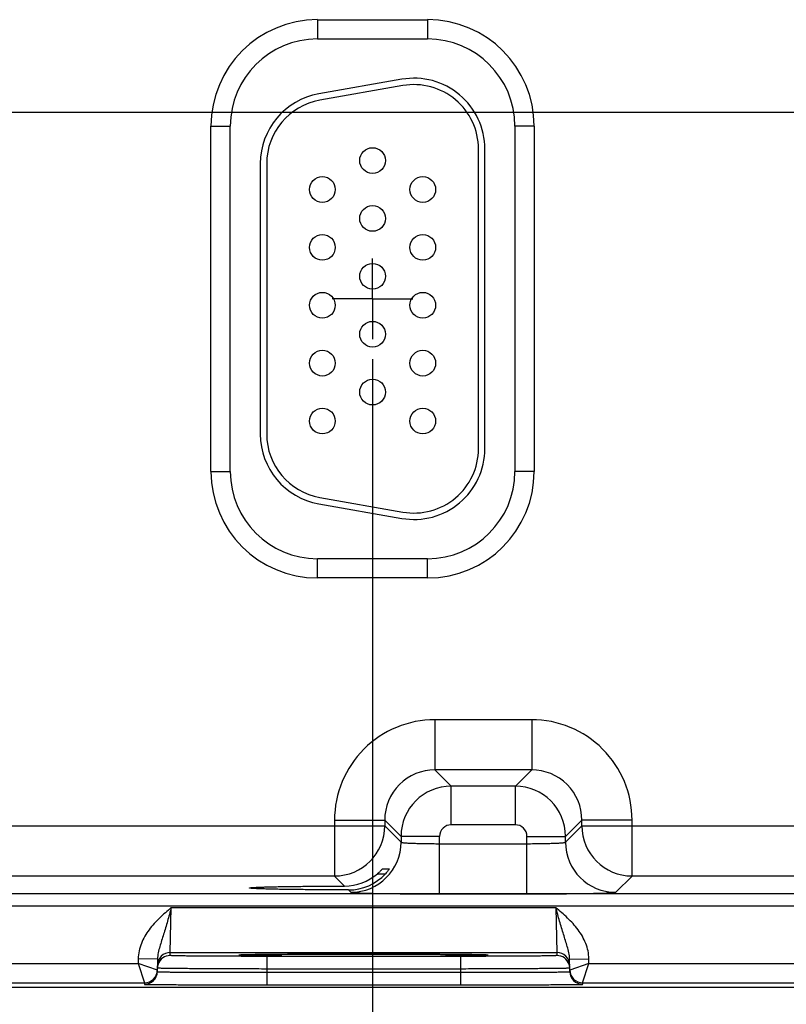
# Model space of a CAD drawing. Header units: inches. Extents: x 0 to 34, y 0 to 22.
# Tile 31 of 42: x 26.1 to 28.4, y 8.1 to 11.1. Entities that reach past the tile are written whole.
import ezdxf

# ---------------------------------------------------------------- set-up
doc = ezdxf.new("R2010")
doc.units = ezdxf.units.IN
doc.header["$LTSCALE"] = 1.87
doc.header["$MEASUREMENT"] = 0
doc.linetypes.add('CENTER', pattern=[0.6, 0.375, -0.075, 0.075, -0.075])
doc.layers.get('0').update_dxf_attribs({"linetype": 'CONTINUOUS'})
doc.layers.add('02___PRT_ALL_AXES', color=7, linetype='CONTINUOUS')
doc.layers.add('DIMENSIONS', color=7, linetype='CONTINUOUS')
doc.styles.get("Standard").update_dxf_attribs({"font": 'txt', "width": 0.8})
doc.dimstyles.new('DIMSTYLE_1', dxfattribs={"dimtxt": 0.125, "dimasz": 0.18, "dimexe": 0.125, "dimexo": 0.0625, "dimgap": 0.09, "dimtad": 0, "dimtih": 1, "dimtoh": 1, "dimlfac": 0.5, "dimzin": 4, "dimdsep": 46, "dimtxsty": 'STANDARD', "dimblk": '_FILLED', "dimblk1": '_FILLED', "dimblk2": '_FILLED', "dimcen": 0.09, "dimadec": 0, "dimazin": 0, "dimtp": 0.01, "dimtm": 0.01, "dimtfac": 1, "dimtofl": 0, "dimtmove": 0, "dimatfit": 3, "dimldrblk": '_FILLED', "dimfxl": 1, "dimtolj": 1, "dimtzin": 4, "dimarcsym": 0})

# ---------------------------------------------------------------- blocks, each defined once
blk = doc.blocks.new('*D40')
at = {"layer": 'DIMENSIONS', "color": 2, "linetype": 'CONTINUOUS'}
blk.add_line((27.1621, 10.0877), (27.1621, 7.4462), dxfattribs=at)
at = {"layer": 'DIMENSIONS', "color": 2, "linetype": 'CONTINUOUS', "insert": (27.0996, 7.3837), "char_height": 0.125, "width": 1.325, "attachment_point": 3, "rotation": 90, "line_spacing_factor": 0.9}
blk.add_mtext('11.09{\\Ftxt.shx;\\W1.000000;\\H0.125000; }[281.7]', dxfattribs=at)
blk = doc.blocks.new('_FILLED')
at = {"color": 0, "linetype": 'BYBLOCK'}
blk.add_solid([(0, 0), (-1, 0.174), (-1, -0.174)], dxfattribs=at)
blk = doc.blocks.new('*D41')
at = {"layer": 'DIMENSIONS', "color": 2, "linetype": 'CONTINUOUS'}
blk.add_line((29.2721, 10.0877), (29.2721, 7.4462), dxfattribs=at)
at = {"layer": 'DIMENSIONS', "color": 2, "linetype": 'CONTINUOUS', "insert": (29.2096, 7.3837), "char_height": 0.125, "width": 1.325, "attachment_point": 3, "rotation": 90, "line_spacing_factor": 0.9}
blk.add_mtext('12.15{\\Ftxt.shx;\\W1.000000;\\H0.125000; }[308.5]', dxfattribs=at)
blk = doc.blocks.new('*D43')
at = {"layer": 'DIMENSIONS', "color": 2, "linetype": 'CONTINUOUS'}
blk.add_line((22.2746, 10.8553), (31.4376, 10.8553), dxfattribs=at)
at = {"layer": 'DIMENSIONS', "color": 2, "linetype": 'CONTINUOUS', "insert": (31.5001, 10.9178), "char_height": 0.125, "width": 1.125, "attachment_point": 1, "line_spacing_factor": 0.9}
blk.add_mtext('1.36{\\Ftxt.shx;\\W1.000000;\\H0.125000; }[34.6]', dxfattribs=at)

msp = doc.modelspace()

# ---------------------------------------------------------------- linework, layer by layer
at = {"color": 7, "linetype": 'CONTINUOUS'}
for p, q in [((26.9911, 11.1433), (27.3331, 11.1433)), ((26.9911, 11.1433), (26.9911, 11.0833)), ((27.3331, 11.1433), (27.3331, 11.0833)), ((26.9911, 11.0833), (27.3331, 11.0833)), ((27.2529, 10.9579), (26.9949, 10.9124)), ((27.2563, 10.9382), (26.9983, 10.8927)), ((26.66, 10.8123), (26.72, 10.8123)), ((26.66, 9.7383), (26.66, 10.8123)), ((26.72, 9.7383), (26.72, 10.8123)), ((27.6641, 10.8123), (27.6041, 10.8123)), ((27.6041, 10.8123), (27.6041, 9.7383)), ((27.6641, 10.8123), (27.6641, 9.7383)), ((27.4911, 9.8093), (27.4911, 10.7413)), ((27.5111, 9.8093), (27.5111, 10.7413)), ((26.8131, 10.6958), (26.8131, 9.8547)), ((26.8331, 10.6958), (26.8331, 9.8547)), ((26.66, 9.7383), (26.72, 9.7383)), ((27.6641, 9.7383), (27.6041, 9.7383)), ((26.9983, 9.6578), (27.2563, 9.6123)), ((26.9949, 9.6381), (27.2529, 9.5926)), ((27.3331, 9.4672), (26.9911, 9.4672)), ((26.9911, 9.4072), (26.9911, 9.4672)), ((27.3331, 9.4072), (27.3331, 9.4672)), ((27.3331, 9.4072), (26.9911, 9.4072)), ((27.6564, 8.9665), (27.3557, 8.9665)), ((27.3557, 8.9665), (27.3557, 8.8105)), ((27.6564, 8.9665), (27.6564, 8.8105)), ((27.6564, 8.8105), (27.3557, 8.8105)), ((27.3557, 8.8105), (27.4065, 8.7598)), ((27.6564, 8.8105), (27.6057, 8.7598)), ((27.6057, 8.7598), (27.4065, 8.7598)), ((27.4065, 8.6398), (27.4065, 8.7598)), ((27.6057, 8.6398), (27.6057, 8.7598)), ((25.7024, 8.6365), (27.1998, 8.6365)), ((27.0438, 8.6546), (27.1998, 8.6546)), ((27.0438, 8.6546), (27.0438, 8.4805)), ((27.1998, 8.6546), (27.2505, 8.6038)), ((27.1998, 8.6546), (27.1998, 8.6365)), ((27.1998, 8.6365), (27.2505, 8.5858)), ((27.6057, 8.6398), (27.4065, 8.6398)), ((27.8124, 8.6546), (27.7616, 8.6038)), ((27.7616, 8.5858), (27.8124, 8.6365)), ((27.9683, 8.6546), (27.8124, 8.6546)), ((27.8124, 8.6365), (27.8124, 8.6546)), ((27.8124, 8.6365), (29.3098, 8.6365)), ((27.9683, 8.4805), (27.9683, 8.6546)), ((27.3705, 8.6038), (27.2505, 8.6038)), ((27.2505, 8.6038), (27.2505, 8.5858)), ((27.3705, 8.4251), (27.3705, 8.6038)), ((27.6416, 8.6038), (27.7616, 8.6038)), ((27.6416, 8.4251), (27.6416, 8.6038)), ((27.7616, 8.5858), (27.7616, 8.6038)), ((27.3705, 8.581), (27.6416, 8.581)), ((27.1772, 8.4875), (27.2019, 8.4875)), ((27.1933, 8.503), (27.2139, 8.503)), ((27.2139, 8.503), (27.2138, 8.5028)), ((27.0438, 8.4805), (25.8583, 8.4805)), ((27.0438, 8.4805), (27.075, 8.4493)), ((27.9176, 8.4298), (27.9683, 8.4805)), ((29.1538, 8.4805), (27.9683, 8.4805)), ((30.1415, 8.4249), (13.441, 8.4249)), ((27.0873, 8.4371), (27.0946, 8.4298)), ((27.3705, 8.4251), (27.6416, 8.4251)), ((30.1415, 8.3869), (13.441, 8.3869)), ((26.5336, 8.2426), (26.5367, 8.3826)), ((26.5367, 8.3826), (27.7314, 8.3826)), ((27.7314, 8.3826), (27.7345, 8.2426)), ((26.5334, 8.2332), (26.5336, 8.2426)), ((26.5336, 8.2426), (27.7345, 8.2426)), ((26.7936, 8.2359), (26.8155, 8.2362)), ((26.8479, 8.2366), (26.8801, 8.2368)), ((26.8801, 8.2368), (26.9206, 8.2371)), ((26.9206, 8.2371), (26.969, 8.2373)), ((26.969, 8.2373), (27.0154, 8.2375)), ((27.0154, 8.2375), (27.0681, 8.2376)), ((27.0681, 8.2376), (27.1264, 8.2377)), ((27.1264, 8.2377), (27.1806, 8.2376)), ((27.1806, 8.2376), (27.2377, 8.2375)), ((27.2377, 8.2375), (27.289, 8.2374)), ((27.289, 8.2374), (27.3344, 8.2372)), ((27.3344, 8.2372), (27.3736, 8.2369)), ((27.3736, 8.2369), (27.4119, 8.2366)), ((27.4119, 8.2366), (27.4429, 8.2363)), ((27.4429, 8.2363), (27.4673, 8.236)), ((27.7345, 8.2426), (27.7347, 8.2332)), ((25.7244, 8.2087), (26.4337, 8.2087)), ((26.4339, 8.2231), (26.4337, 8.2087)), ((26.4337, 8.2087), (26.4533, 8.1487)), ((26.4933, 8.188), (26.4337, 8.2087)), ((26.4939, 8.222), (26.4339, 8.2231)), ((26.4939, 8.222), (26.4932, 8.183)), ((26.7526, 8.2348), (26.754, 8.2349)), ((26.7757, 8.2356), (26.7528, 8.2349)), ((26.754, 8.2349), (26.7556, 8.235)), ((26.7556, 8.235), (26.7576, 8.2351)), ((26.7576, 8.2351), (26.7613, 8.2352)), ((26.7613, 8.2352), (26.7673, 8.2354)), ((26.7673, 8.2354), (26.7767, 8.2356)), ((26.7767, 8.2356), (26.7936, 8.2359)), ((27.4348, 8.2306), (26.8333, 8.2306)), ((26.8333, 8.2306), (26.8333, 8.1913)), ((27.4348, 8.2306), (27.4348, 8.1913)), ((27.4673, 8.236), (27.486, 8.2357)), ((27.486, 8.2357), (27.4964, 8.2355)), ((27.5154, 8.2349), (27.4927, 8.2356)), ((27.4964, 8.2355), (27.503, 8.2353)), ((27.503, 8.2353), (27.5072, 8.2352)), ((27.5072, 8.2352), (27.5106, 8.2351)), ((27.5106, 8.2351), (27.5125, 8.235)), ((27.5125, 8.235), (27.514, 8.2349)), ((27.7742, 8.222), (27.8342, 8.2231)), ((27.7749, 8.183), (27.7742, 8.222)), ((27.8344, 8.2087), (27.7748, 8.188)), ((27.8148, 8.1487), (27.8344, 8.2087)), ((27.8344, 8.2087), (27.8342, 8.2231)), ((27.8344, 8.2087), (28.5437, 8.2087)), ((26.8333, 8.1913), (26.8332, 8.1814)), ((26.8332, 8.1814), (27.435, 8.1814)), ((26.8332, 8.1814), (26.8332, 8.1421)), ((27.4348, 8.1913), (26.8333, 8.1913)), ((27.4348, 8.1913), (27.435, 8.1814)), ((27.435, 8.1814), (27.435, 8.1421)), ((25.7048, 8.1487), (26.4533, 8.1487)), ((26.4533, 8.1487), (26.4532, 8.1437)), ((27.8148, 8.1487), (28.5633, 8.1487)), ((27.8149, 8.1437), (27.8148, 8.1487)), ((30.5501, 8.1343), (12.9062, 8.1343)), ((26.8332, 8.1421), (27.435, 8.1421))]:
    msp.add_line(p, q, dxfattribs=at)
for points in [[(26.8155, 8.2362), (26.8433, 8.2365), (26.8479, 8.2366)], [(26.751, 8.2347), (26.7511, 8.2347), (26.7513, 8.2348), (26.7517, 8.2348), (26.7521, 8.2348), (26.7526, 8.2348)], [(27.514, 8.2349), (27.5153, 8.2349), (27.5158, 8.2348), (27.5163, 8.2348), (27.5166, 8.2348), (27.5169, 8.2348), (27.517, 8.2347)]]:
    msp.add_lwpolyline(points, dxfattribs=at)
for centre in [(27.1621, 10.7053), (27.0061, 10.6153), (27.3181, 10.6153), (27.1621, 10.5253), (27.0061, 10.4353), (27.3181, 10.4353), (27.1621, 10.3453), (27.0061, 10.2553), (27.3181, 10.2553), (27.1621, 10.1653), (27.0061, 10.0753), (27.3181, 10.0753), (27.1621, 9.9853), (27.0061, 9.8953), (27.3181, 9.8953)]:
    msp.add_circle(centre, 0.04, dxfattribs=at)
for centre, radius, start, end in [((26.9911, 10.8123), 0.3311, 90, 180), ((27.3331, 10.8123), 0.3311, 0, 90), ((26.9911, 10.8123), 0.2711, 90, 180), ((27.3331, 10.8123), 0.2711, 0, 90), ((27.2911, 10.7413), 0.22, 0, 100), ((27.2911, 10.7413), 0.2, 0, 100), ((27.0331, 10.6958), 0.22, 100, 180), ((27.0331, 10.6958), 0.2, 100, 180), ((27.0331, 9.8547), 0.22, 180, 260), ((27.0331, 9.8547), 0.2, 180, 260), ((27.2911, 9.8093), 0.22, 260, 360), ((27.2911, 9.8093), 0.2, 260, 360), ((26.9911, 9.7383), 0.3311, 180, 270), ((26.9911, 9.7383), 0.2711, 180, 270), ((27.3331, 9.7383), 0.3311, 270, 360), ((27.3331, 9.7383), 0.2711, 270, 360), ((27.3557, 8.6546), 0.3119, 89.9965, 180.0035), ((27.6564, 8.6546), 0.3119, 359.9966, 90.0034), ((27.3557, 8.6547), 0.1559, 89.9717, 180.0282), ((27.6565, 8.6547), 0.1559, 359.9717, 90.0282), ((27.4065, 8.6038), 0.156, 90.0148, 179.9847), ((27.6056, 8.6038), 0.156, 0.0148, 89.9847), ((27.0438, 8.6366), 0.156, 270.0209, 359.9791), ((27.4065, 8.6038), 0.036, 89.9965, 180.0035), ((27.6057, 8.6038), 0.036, 359.9965, 90.0035), ((27.9684, 8.6366), 0.156, 180.0209, 269.9791), ((27.0945, 8.5858), 0.156, 270.0209, 359.9791), ((27.9176, 8.5858), 0.156, 180.0209, 269.9791), ((27.0745, 8.6066), 0.1572, 270.194, 310.7846), ((27.0877, 8.5918), 0.1547, 269.8483, 317.612), ((26.5336, 8.2026), 0.04, 89.9997, 179.0001), ((27.7345, 8.2026), 0.04, 0.9999, 90.0003), ((26.5336, 8.1932), 0.0402, 161.2521, 178.9472), ((26.5334, 8.1932), 0.04, 89.9993, 161.1986), ((27.7347, 8.1932), 0.04, 18.8014, 90.0007), ((27.7345, 8.1932), 0.0402, 1.0528, 18.7479), ((26.4532, 8.1837), 0.04, 269.9997, 358.9997), ((26.4533, 8.1887), 0.04, 269.9997, 358.9997), ((26.4533, 8.1887), 0.0401, 351.8201, 358.9927), ((27.8148, 8.1887), 0.0401, 181.0074, 188.1804), ((27.8148, 8.1887), 0.04, 181.0003, 270.0003), ((27.8149, 8.1837), 0.04, 181.0003, 270.0003)]:
    msp.add_arc(centre, radius, start, end, dxfattribs=at)
for points, knots in [([(27.2505, 8.5858), (27.2506, 8.5857), (27.2508, 8.5855), (27.2514, 8.5853), (27.2522, 8.585), (27.2538, 8.5847), (27.2565, 8.5843), (27.2606, 8.5839), (27.2657, 8.5835), (27.2718, 8.5831), (27.2788, 8.5827), (27.2866, 8.5824), (27.2953, 8.5821), (27.3082, 8.5817), (27.3256, 8.5814), (27.3476, 8.5811), (27.3628, 8.581), (27.3705, 8.581)], [0, 0, 0, 0, 0.0028, 0.007571, 0.014536, 0.023747, 0.048912, 0.082937, 0.125539, 0.176336, 0.234865, 0.300581, 0.372872, 0.451063, 0.622161, 0.807461, 1, 1, 1, 1]), ([(27.6416, 8.581), (27.6494, 8.581), (27.6645, 8.5811), (27.6865, 8.5814), (27.7039, 8.5817), (27.7168, 8.5821), (27.7255, 8.5824), (27.7334, 8.5827), (27.7404, 8.5831), (27.7465, 8.5835), (27.7516, 8.5839), (27.7556, 8.5843), (27.7583, 8.5847), (27.76, 8.585), (27.7608, 8.5853), (27.7613, 8.5855), (27.7616, 8.5857), (27.7616, 8.5858)], [0, 0, 0, 0, 0.192539, 0.377839, 0.548937, 0.627128, 0.699419, 0.765135, 0.823664, 0.874461, 0.917063, 0.951088, 0.976253, 0.985464, 0.992429, 0.9972, 1, 1, 1, 1]), ([(27.1772, 8.4875), (27.1782, 8.4884), (27.1801, 8.4901), (27.1828, 8.4926), (27.1854, 8.4951), (27.1878, 8.4974), (27.1895, 8.4992), (27.1908, 8.5005), (27.1916, 8.5013), (27.1922, 8.502), (27.1927, 8.5025), (27.193, 8.5027), (27.1931, 8.5029), (27.1932, 8.503), (27.1933, 8.503), (27.1933, 8.503)], [0, 0, 0, 0, 0.173342, 0.342238, 0.503515, 0.653224, 0.785998, 0.843871, 0.894633, 0.937025, 0.969654, 0.981852, 0.991063, 0.997138, 1, 1, 1, 1]), ([(27.2138, 8.5028), (27.2137, 8.5025), (27.2132, 8.5018), (27.2119, 8.4998), (27.2095, 8.4966), (27.2061, 8.4922), (27.2034, 8.4891), (27.2019, 8.4875)], [0, 0, 0, 0, 0.049928, 0.132059, 0.36843, 0.667594, 1, 1, 1, 1]), ([(26.7797, 8.4432), (26.7797, 8.4433), (26.7798, 8.4434), (26.7803, 8.4436), (26.7813, 8.4439), (26.783, 8.4441), (26.7854, 8.4444), (26.7884, 8.4446), (26.7921, 8.4449), (26.7965, 8.4451), (26.8036, 8.4455), (26.8141, 8.4459), (26.8285, 8.4464), (26.8452, 8.4468), (26.8642, 8.4473), (26.8852, 8.4477), (26.9081, 8.448), (26.9328, 8.4483), (26.9686, 8.4487), (27.0162, 8.4491), (27.055, 8.4493), (27.075, 8.4493)], [0, 0, 0, 0, 0.000545, 0.001528, 0.005113, 0.010953, 0.019065, 0.02944, 0.042053, 0.056876, 0.073884, 0.114342, 0.16316, 0.219936, 0.284205, 0.355522, 0.433341, 0.517029, 0.605954, 0.796807, 1, 1, 1, 1]), ([(27.0873, 8.4371), (27.0666, 8.4372), (27.0263, 8.4373), (26.977, 8.4377), (26.9398, 8.4381), (26.914, 8.4384), (26.8901, 8.4387), (26.8681, 8.4391), (26.8483, 8.4396), (26.8308, 8.44), (26.8157, 8.4405), (26.8047, 8.4409), (26.7973, 8.4413), (26.7927, 8.4416), (26.7888, 8.4418), (26.7856, 8.4421), (26.7831, 8.4424), (26.7813, 8.4426), (26.7803, 8.4429), (26.7798, 8.4431), (26.7797, 8.4432), (26.7797, 8.4432)], [0, 0, 0, 0, 0.201685, 0.391972, 0.480884, 0.564697, 0.642725, 0.714312, 0.7789, 0.835998, 0.885101, 0.925812, 0.942934, 0.957854, 0.970539, 0.980958, 0.989089, 0.994929, 0.998498, 0.999468, 1, 1, 1, 1]), ([(27.0946, 8.4298), (27.0946, 8.4298), (27.0948, 8.4297), (27.0954, 8.4295), (27.0965, 8.4293), (27.0984, 8.4291), (27.1009, 8.4289), (27.104, 8.4286), (27.1078, 8.4284), (27.1121, 8.4282), (27.1192, 8.4279), (27.1294, 8.4275), (27.1434, 8.4271), (27.1596, 8.4268), (27.1777, 8.4264), (27.1976, 8.4261), (27.2191, 8.4259), (27.2421, 8.4256), (27.275, 8.4254), (27.3179, 8.4251), (27.3528, 8.4251), (27.3705, 8.4251)], [0, 0, 0, 0, 0.000833, 0.002206, 0.006659, 0.013424, 0.022498, 0.033865, 0.047502, 0.063379, 0.081459, 0.124054, 0.174892, 0.233495, 0.299314, 0.37173, 0.450061, 0.533571, 0.621473, 0.807113, 1, 1, 1, 1]), ([(27.6416, 8.4251), (27.6594, 8.4251), (27.6942, 8.4251), (27.7372, 8.4254), (27.77, 8.4256), (27.793, 8.4259), (27.8146, 8.4261), (27.8345, 8.4264), (27.8526, 8.4268), (27.8687, 8.4271), (27.8827, 8.4275), (27.893, 8.4279), (27.9, 8.4282), (27.9044, 8.4284), (27.9081, 8.4286), (27.9113, 8.4289), (27.9138, 8.4291), (27.9156, 8.4293), (27.9168, 8.4295), (27.9173, 8.4297), (27.9175, 8.4298), (27.9176, 8.4298)], [0, 0, 0, 0, 0.192887, 0.378527, 0.466429, 0.549939, 0.62827, 0.700686, 0.766505, 0.825108, 0.875946, 0.918541, 0.936621, 0.952498, 0.966135, 0.977502, 0.986576, 0.993341, 0.997794, 0.999167, 1, 1, 1, 1]), ([(26.5367, 8.3826), (26.5244, 8.3719), (26.4997, 8.3506), (26.4718, 8.3205), (26.4538, 8.2932), (26.4431, 8.2711), (26.436, 8.2475), (26.4341, 8.2312), (26.4339, 8.2231)], [0, 0, 0, 0, 0.250106, 0.500015, 0.625057, 0.75007, 0.875051, 1, 1, 1, 1]), ([(26.5367, 8.3825), (26.5328, 8.3683), (26.527, 8.3471), (26.5189, 8.3193), (26.5128, 8.2994), (26.5067, 8.28), (26.5008, 8.261), (26.4958, 8.2419), (26.494, 8.2287), (26.4939, 8.222)], [0, 0, 0, 0, 0.266693, 0.396035, 0.521429, 0.642945, 0.761729, 0.879894, 1, 1, 1, 1]), ([(27.8342, 8.2231), (27.834, 8.2312), (27.8322, 8.2475), (27.825, 8.2711), (27.8143, 8.2932), (27.7963, 8.3205), (27.7684, 8.3506), (27.7437, 8.3719), (27.7314, 8.3826)], [0, 0, 0, 0, 0.124944, 0.249922, 0.374933, 0.499972, 0.749883, 1, 1, 1, 1]), ([(27.7742, 8.222), (27.7741, 8.2287), (27.7723, 8.2419), (27.7673, 8.261), (27.7614, 8.28), (27.7553, 8.2994), (27.7492, 8.3193), (27.7411, 8.3471), (27.7353, 8.3683), (27.7314, 8.3826)], [0, 0, 0, 0, 0.120104, 0.238267, 0.357051, 0.478567, 0.603962, 0.733306, 1, 1, 1, 1]), ([(27.4927, 8.2356), (27.4733, 8.236), (27.4258, 8.2366), (27.344, 8.2372), (27.244, 8.2376), (27.1345, 8.2377), (27.0249, 8.2376), (26.9248, 8.2372), (26.8428, 8.2366), (26.7952, 8.236), (26.7757, 8.2356)], [0, 0, 0, 0, 0.081205, 0.198703, 0.34232, 0.499617, 0.656968, 0.800741, 0.918483, 1, 1, 1, 1]), ([(26.8333, 8.2306), (26.8138, 8.2306), (26.7756, 8.2306), (26.7284, 8.2308), (26.6924, 8.2309), (26.6672, 8.231), (26.6436, 8.2312), (26.6219, 8.2314), (26.6022, 8.2315), (26.5847, 8.2317), (26.5716, 8.2319), (26.5624, 8.2321), (26.5564, 8.2322), (26.5512, 8.2323), (26.5465, 8.2324), (26.5426, 8.2326), (26.5394, 8.2327), (26.5372, 8.2328), (26.5357, 8.2329), (26.5349, 8.233), (26.5343, 8.233), (26.5338, 8.2331), (26.5336, 8.2331), (26.5334, 8.2332), (26.5334, 8.2332)], [0, 0, 0, 0, 0.195093, 0.382688, 0.4714, 0.555569, 0.634386, 0.707089, 0.77298, 0.831424, 0.881858, 0.903917, 0.923799, 0.941455, 0.956844, 0.969929, 0.980679, 0.989069, 0.992374, 0.995082, 0.997194, 0.998709, 0.999633, 1, 1, 1, 1]), ([(26.7528, 8.2349), (26.7519, 8.2349), (26.7506, 8.2348), (26.7491, 8.2347), (26.7482, 8.2346), (26.7475, 8.2345), (26.747, 8.2345), (26.7468, 8.2344), (26.7466, 8.2343), (26.7466, 8.2343)], [0, 0, 0, 0, 0.433646, 0.604436, 0.744455, 0.853681, 0.932196, 0.980314, 1, 1, 1, 1]), ([(26.7466, 8.2343), (26.7466, 8.2343), (26.7467, 8.2342), (26.747, 8.2341), (26.7475, 8.2341), (26.7482, 8.234), (26.749, 8.2339), (26.7506, 8.2338), (26.7518, 8.2337), (26.7527, 8.2337)], [0, 0, 0, 0, 0.019719, 0.067814, 0.146291, 0.255485, 0.39549, 0.566285, 1, 1, 1, 1]), ([(26.7527, 8.2337), (26.7552, 8.2336), (26.7611, 8.2334), (26.7765, 8.233), (26.8024, 8.2325), (26.8408, 8.2321), (26.8881, 8.2317), (26.9427, 8.2313), (27.0256, 8.231), (27.1341, 8.2308), (27.2425, 8.231), (27.3254, 8.2313), (27.3801, 8.2317), (27.4273, 8.2321), (27.4657, 8.2325), (27.4916, 8.233), (27.507, 8.2334), (27.5129, 8.2336), (27.5154, 8.2337)], [0, 0, 0, 0, 0.009733, 0.023176, 0.060749, 0.111598, 0.174181, 0.246609, 0.326696, 0.500002, 0.673307, 0.753394, 0.825822, 0.888405, 0.939252, 0.976824, 0.990267, 1, 1, 1, 1]), ([(27.7347, 8.2332), (27.7347, 8.2332), (27.7345, 8.2331), (27.7343, 8.2331), (27.7338, 8.233), (27.7332, 8.233), (27.7324, 8.2329), (27.731, 8.2328), (27.7287, 8.2327), (27.7255, 8.2326), (27.7216, 8.2324), (27.717, 8.2323), (27.7117, 8.2322), (27.7057, 8.2321), (27.6965, 8.2319), (27.6834, 8.2317), (27.6659, 8.2315), (27.6462, 8.2314), (27.6245, 8.2312), (27.6009, 8.231), (27.5757, 8.2309), (27.5397, 8.2308), (27.4926, 8.2306), (27.4543, 8.2306), (27.4348, 8.2306)], [0, 0, 0, 0, 0.000367, 0.001291, 0.002806, 0.004918, 0.007626, 0.010931, 0.019321, 0.030071, 0.043156, 0.058545, 0.076201, 0.096083, 0.118142, 0.168576, 0.22702, 0.292911, 0.365614, 0.444431, 0.5286, 0.617312, 0.804907, 1, 1, 1, 1]), ([(27.5215, 8.2343), (27.5215, 8.2343), (27.5214, 8.2344), (27.5211, 8.2345), (27.5206, 8.2345), (27.5199, 8.2346), (27.5191, 8.2347), (27.5175, 8.2348), (27.5163, 8.2348), (27.5154, 8.2349)], [0, 0, 0, 0, 0.01972, 0.067826, 0.146319, 0.255527, 0.395541, 0.566335, 1, 1, 1, 1]), ([(27.5154, 8.2337), (27.5163, 8.2337), (27.5175, 8.2338), (27.5191, 8.2339), (27.5199, 8.234), (27.5206, 8.2341), (27.5211, 8.2341), (27.5214, 8.2342), (27.5215, 8.2343), (27.5215, 8.2343)], [0, 0, 0, 0, 0.433718, 0.604513, 0.744518, 0.853711, 0.932187, 0.980281, 1, 1, 1, 1]), ([(26.4932, 8.183), (26.4932, 8.183), (26.4934, 8.1829), (26.4937, 8.1829), (26.4942, 8.1828), (26.4949, 8.1828), (26.4959, 8.1827), (26.497, 8.1827), (26.4983, 8.1826), (26.5005, 8.1825), (26.5037, 8.1825), (26.5081, 8.1824), (26.5133, 8.1823), (26.5193, 8.1822), (26.5261, 8.1821), (26.5366, 8.1819), (26.5514, 8.1818), (26.5712, 8.1817), (26.5935, 8.1815), (26.6182, 8.1814), (26.6449, 8.1814), (26.6734, 8.1813), (26.7143, 8.1813), (26.7677, 8.1813), (26.811, 8.1813), (26.8332, 8.1814)], [0, 0, 0, 0, 0.000343, 0.001258, 0.002769, 0.004877, 0.007583, 0.010886, 0.014783, 0.019274, 0.030023, 0.043108, 0.058497, 0.076155, 0.096038, 0.118099, 0.168538, 0.226987, 0.292883, 0.365592, 0.444414, 0.528589, 0.617304, 0.804905, 1, 1, 1, 1]), ([(26.8333, 8.1913), (26.8112, 8.1913), (26.7679, 8.1915), (26.7144, 8.1917), (26.6736, 8.1918), (26.6451, 8.192), (26.6184, 8.1922), (26.5937, 8.1923), (26.5714, 8.1925), (26.5516, 8.1927), (26.5367, 8.1929), (26.5263, 8.193), (26.5195, 8.1931), (26.5135, 8.1932), (26.5083, 8.1933), (26.5039, 8.1934), (26.5007, 8.1935), (26.4985, 8.1936), (26.4972, 8.1936), (26.496, 8.1937), (26.4951, 8.1937), (26.4944, 8.1938), (26.4939, 8.1938), (26.4936, 8.1939), (26.4934, 8.1939), (26.4934, 8.1939)], [0, 0, 0, 0, 0.195104, 0.382709, 0.471426, 0.555601, 0.634423, 0.707132, 0.773029, 0.831478, 0.881918, 0.90398, 0.923864, 0.941522, 0.956912, 0.969998, 0.980748, 0.985238, 0.989136, 0.992438, 0.995144, 0.997251, 0.998759, 0.99967, 1, 1, 1, 1]), ([(27.7747, 8.1939), (27.7747, 8.1939), (27.7745, 8.1939), (27.7742, 8.1938), (27.7737, 8.1938), (27.773, 8.1937), (27.7721, 8.1937), (27.771, 8.1936), (27.7696, 8.1936), (27.7675, 8.1935), (27.7643, 8.1934), (27.7598, 8.1933), (27.7546, 8.1932), (27.7486, 8.1931), (27.7418, 8.193), (27.7314, 8.1929), (27.7165, 8.1927), (27.6967, 8.1925), (27.6744, 8.1923), (27.6498, 8.1922), (27.623, 8.192), (27.5945, 8.1918), (27.5537, 8.1917), (27.5003, 8.1915), (27.4569, 8.1913), (27.4348, 8.1913)], [0, 0, 0, 0, 0.00033, 0.001241, 0.002749, 0.004856, 0.007562, 0.010864, 0.014762, 0.019252, 0.030002, 0.043087, 0.058478, 0.076136, 0.09602, 0.118081, 0.168521, 0.226971, 0.292867, 0.365577, 0.444399, 0.528574, 0.617291, 0.804896, 1, 1, 1, 1]), ([(27.435, 8.1814), (27.4571, 8.1813), (27.5004, 8.1813), (27.5539, 8.1813), (27.5947, 8.1813), (27.6232, 8.1814), (27.6499, 8.1814), (27.6746, 8.1815), (27.6969, 8.1817), (27.7167, 8.1818), (27.7316, 8.1819), (27.742, 8.1821), (27.7488, 8.1822), (27.7548, 8.1823), (27.76, 8.1824), (27.7644, 8.1825), (27.7677, 8.1825), (27.7698, 8.1826), (27.7711, 8.1827), (27.7723, 8.1827), (27.7732, 8.1828), (27.7739, 8.1828), (27.7744, 8.1829), (27.7747, 8.1829), (27.7749, 8.183), (27.7749, 8.183)], [0, 0, 0, 0, 0.195095, 0.382696, 0.471411, 0.555586, 0.634408, 0.707117, 0.773013, 0.831462, 0.881901, 0.903962, 0.923845, 0.941503, 0.956892, 0.969977, 0.980726, 0.985217, 0.989114, 0.992417, 0.995123, 0.997231, 0.998742, 0.999657, 1, 1, 1, 1]), ([(26.4532, 8.1437), (26.4532, 8.1437), (26.4533, 8.1437), (26.4534, 8.1437), (26.4535, 8.1436), (26.4538, 8.1436), (26.4543, 8.1436), (26.4551, 8.1435), (26.4562, 8.1435), (26.4574, 8.1435), (26.4589, 8.1434), (26.4613, 8.1434), (26.4649, 8.1433), (26.4699, 8.1432), (26.4757, 8.1432), (26.4824, 8.1431), (26.49, 8.143), (26.5017, 8.1429), (26.5183, 8.1428), (26.5404, 8.1427), (26.5653, 8.1425), (26.5929, 8.1424), (26.6227, 8.1423), (26.6546, 8.1422), (26.6882, 8.1422), (26.7232, 8.1421), (26.7717, 8.1421), (26.8084, 8.1421), (26.8332, 8.1421)], [0, 0, 0, 0, 0.000092, 0.000323, 0.000702, 0.001231, 0.002737, 0.004843, 0.007547, 0.010849, 0.014746, 0.019237, 0.029986, 0.043073, 0.058463, 0.076123, 0.096008, 0.118071, 0.168514, 0.226966, 0.292866, 0.365578, 0.444402, 0.528578, 0.617296, 0.7097, 0.8049, 1, 1, 1, 1]), ([(27.435, 8.1421), (27.4597, 8.1421), (27.4964, 8.1421), (27.5449, 8.1421), (27.5799, 8.1422), (27.6135, 8.1422), (27.6454, 8.1423), (27.6752, 8.1424), (27.7028, 8.1425), (27.7277, 8.1427), (27.7499, 8.1428), (27.7664, 8.1429), (27.7781, 8.143), (27.7857, 8.1431), (27.7924, 8.1432), (27.7982, 8.1432), (27.8032, 8.1433), (27.8068, 8.1434), (27.8092, 8.1434), (27.8107, 8.1435), (27.8119, 8.1435), (27.813, 8.1435), (27.8138, 8.1436), (27.8143, 8.1436), (27.8146, 8.1436), (27.8147, 8.1437), (27.8148, 8.1437), (27.8149, 8.1437), (27.8149, 8.1437)], [0, 0, 0, 0, 0.1951, 0.2903, 0.382704, 0.471422, 0.555598, 0.634422, 0.707134, 0.773034, 0.831486, 0.881929, 0.903992, 0.923877, 0.941537, 0.956927, 0.970014, 0.980763, 0.985254, 0.989151, 0.992453, 0.995157, 0.997263, 0.998769, 0.999298, 0.999677, 0.999908, 1, 1, 1, 1])]:
    msp.add_open_spline(points, degree=3, knots=knots, dxfattribs=at)
at = {"layer": '02___PRT_ALL_AXES', "color": 7, "linetype": 'CENTER'}
for q in [(27.1621, 10.4003), (27.037, 10.2753), (27.2871, 10.2753), (27.1621, 10.1502)]:
    msp.add_line((27.1621, 10.2753), q, dxfattribs=at)

# ---------------------------------------------------------------- dimensions: what is measured, and where the dimension line sits
at = {"layer": 'DIMENSIONS', "color": 2, "linetype": 'CONTINUOUS'}
for feature_location, offset, dtype, origin, picture, middle in [((22.2746, 10.8553), (9.163, 0), 0, (22.2121, 8.1339), '*D43', (32.0626, 10.8553)), ((27.1621, 10.0877), (0, -2.6415), 1, (4.9819, 10.1502), '*D40', (27.1621, 6.7212)), ((29.2721, 10.0877), (0, -2.6415), 1, (4.9819, 10.1502), '*D41', (29.2721, 6.7212))]:
    dim = msp.add_ordinate_dim(feature_location=feature_location, offset=offset, dtype=dtype, origin=origin, dimstyle='DIMSTYLE_1', override={"dimtad": 1, "dimtih": 0, "dimtoh": 0}, dxfattribs=at)
    dim.commit()
    dim.dimension.update_dxf_attribs({"geometry": picture, "text_midpoint": middle})

doc.saveas('drawing.dxf')
